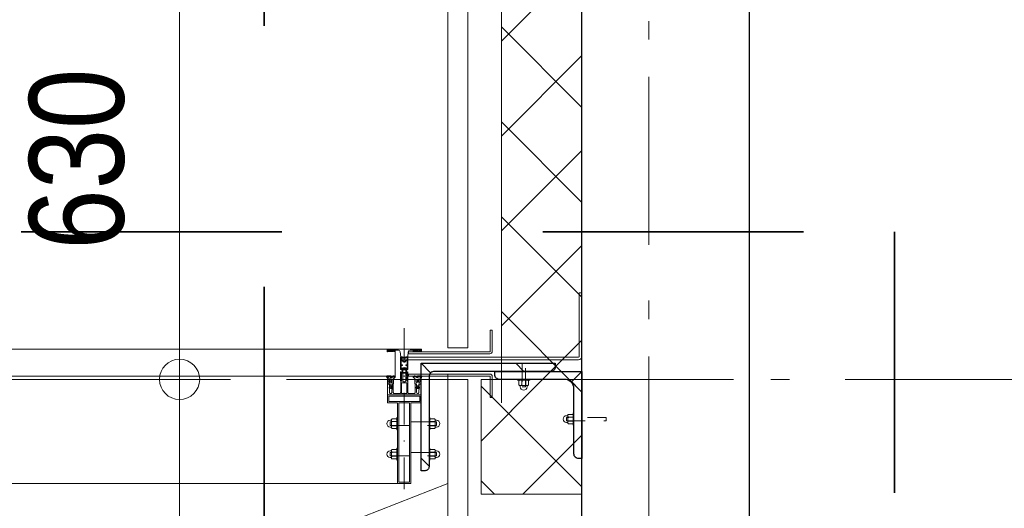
# Model space of a CAD drawing. Header units: millimetres. Extents: x 18442 to 242186, y -49554 to 63508.
# Tile 143 of 175: x 215997 to 217466, y 1810 to 2538. Entities that reach past the tile are written whole.
import ezdxf

# ---------------------------------------------------------------- set-up
doc = ezdxf.new("R2010")
doc.units = ezdxf.units.MM
doc.header["$LTSCALE"] = 400
for name, pattern in [('STYLE_01', [0.416641, 0.208282, -0.208359]), ('STYLE_05', [0.208282, 0.069427, -0.138855]), ('STYLE_06', [1.041641, 0.625, -0.208282, 0.069427, -0.138931]), ('STYLE_15', [0.240945, 0.11811, -0.059055, 0.004724, -0.059055]), ('STYLE_16', [0.177165, 0.11811, -0.059055]), ('STYLE_21', [0.138889, 0.069444, -0.069444]), ('STYLE_22', [1.944444, 0.972222, -0.972222])]:
    doc.linetypes.add(name, pattern=pattern)
for name, color, linetype, lineweight in [('1800_GRID', 9, 'STYLE_01', 9), ('Dimension-Buitengevel', 92, 'Continuous', 25), ('Fragmentaanduiding', 1, 'STYLE_22', 35), ('mat-beton (ihwg)', 5, 'Continuous', 25), ('mat-isolatie', 140, 'Continuous', 15), ('mat-kalkzandsteen', 5, 'Continuous', 25), ('mat-multiplex-hor', 140, 'Continuous', 15), ('mat-staal', 5, 'Continuous', 25), ('None', 7, 'Continuous', 9)]:
    doc.layers.add(name, color=color, linetype=linetype, lineweight=lineweight)
doc.styles.add('Abadi MT Condensed Light', font='txt', dxfattribs={"height": 176.388889})

# ---------------------------------------------------------------- blocks, each defined once
blk = doc.blocks.new('*X756')
at = {"layer": 'None', "lineweight": 5}
for p, q in [((37321.1, 8754), (37441.1, 8874)), ((37321.1, 8612.6), (37441.1, 8732.6)), ((37321.1, 8471.1), (37441.1, 8591.1)), ((37321.1, 8329.7), (37441.1, 8449.7)), ((37335.7, 8202.9), (37441.1, 8308.3)), ((37412.8, 8138.6), (37441.1, 8166.9))]:
    blk.add_line(p, q, dxfattribs=at)
at = {"layer": 'None', "lineweight": 13}
for p, q in [((37321.1, 8775.2), (37441.1, 8655.2)), ((37321.1, 8633.8), (37441.1, 8513.8)), ((37321.1, 8492.4), (37441.1, 8372.4)), ((37321.1, 8351), (37441.1, 8231))]:
    blk.add_line(p, q, dxfattribs=at)
blk = doc.blocks.new('*X1259')
at = {"layer": 'None', "lineweight": 5}
for p, q in [((37290.7, 8157.9), (37382.5, 8249.7)), ((37353, 8078.8), (37441.1, 8166.8))]:
    blk.add_line(p, q, dxfattribs=at)
at = {"layer": 'None', "lineweight": 13}
for p, q in [((37290.7, 8240.1), (37441.1, 8089.7)), ((37422.5, 8249.7), (37441.1, 8231.1)), ((37290.7, 8098.7), (37310.6, 8078.8))]:
    blk.add_line(p, q, dxfattribs=at)
blk = doc.blocks.new('*U1206')
at = {"layer": 'None', "color": 8, "lineweight": 5, "flags": 128}
for points in [[(-5, -154.3), (-5, -154.3, 0.414214), (-5.5, -154.8), (-5.5, -172.5), (-5.5, -172.5, 0.414214), (-5, -173), (-4, -173), (-4, -173, 0.414214), (-3.5, -172.5), (-3.5, -172.5, 0.414214), (-4, -172), (-4.5, -172), (-4.5, -168.8), (-4.5, -168.8, -0.414214), (-4, -168.3), (-2.7, -168.3), (-2.7, -168.3, 0.221695), (-1.9, -167.9), (-0.8, -166.5), (-0.8, -166.5, -0.466308), (0.8, -166.5), (2, -167.9), (2, -167.9, 0.221695), (2.7, -168.3), (4, -168.3), (4, -168.3, -0.414214), (4.5, -168.8), (4.5, -172), (4, -172), (4, -172, 0.414214), (3.5, -172.5), (3.5, -172.5, 0.414214), (4, -173), (5, -173), (5, -173, 0.414214), (5.5, -172.5), (5.5, -154.8), (5.5, -154.8, 0.414214), (5, -154.3), (4.7, -154.3), (4.7, -155), (4.7, -155, -0.414214), (4.4, -155.3), (4.1, -155.3), (4.1, -155.3, -0.414214), (3.3, -154.5), (3.3, -150.6), (3.3, -150.6, -0.414214), (4.1, -149.8), (4.4, -149.8), (4.4, -149.8, -0.414214), (4.7, -150.1), (4.7, -150.8), (5, -150.8), (5, -150.8, 0.414214), (5.5, -150.3), (5.5, -137.6), (5.5, -137.6, 0.351868), (5.3, -137.3), (5.3, -137.3, 0.351868), (4.9, -137.5), (4.1, -139.2), (4.1, -139.2, 0.314902), (4.2, -139.4), (4.5, -139.7), (4.5, -139.7, -0.198912), (4.5, -139.9), (4.5, -140.1), (4.5, -140.1, -0.198912), (4.5, -140.3), (4.2, -140.6), (4.2, -140.6, 0.414214), (4.2, -140.8), (4.5, -141.1), (4.5, -141.1, -0.198912), (4.5, -141.3), (4.5, -141.5), (4.5, -141.5, -0.198912), (4.5, -141.7), (4.2, -142), (4.2, -142, 0.414214), (4.2, -142.2), (4.5, -142.5), (4.5, -142.5, -0.198912), (4.5, -142.7), (4.5, -143.2), (4.5, -143.2, -0.087489), (4.5, -143.3), (4.2, -144.1), (4.2, -148.5), (4.2, -148.5, -0.414214), (3.9, -148.8), (-3.9, -148.8), (-3.9, -148.8, -0.414214), (-4.2, -148.5), (-4.2, -144.1), (-4.5, -143.3), (-4.5, -143.3, -0.087489), (-4.5, -143.2), (-4.5, -142.7), (-4.5, -142.7, -0.198912), (-4.4, -142.5), (-4.1, -142.2), (-4.1, -142.2, 0.414214), (-4.1, -142), (-4.4, -141.7), (-4.4, -141.7, -0.198912), (-4.5, -141.5), (-4.5, -141.3), (-4.5, -141.3, -0.198912), (-4.4, -141.1), (-4.1, -140.8), (-4.1, -140.8, 0.414214), (-4.1, -140.6), (-4.4, -140.3), (-4.4, -140.3, -0.198912), (-4.5, -140.1), (-4.5, -139.9), (-4.5, -139.9, -0.198912), (-4.4, -139.7), (-4.1, -139.4), (-4.1, -139.4, 0.314902), (-4.1, -139.2), (-4.9, -137.5), (-4.9, -137.5, 0.351868), (-5.3, -137.3), (-5.3, -137.3, 0.351868), (-5.5, -137.6), (-5.5, -150.3), (-5.5, -150.3, 0.414214), (-5, -150.8), (-4.7, -150.8), (-4.7, -150.1), (-4.7, -150.1, -0.414214), (-4.4, -149.8), (-4.1, -149.8), (-4.1, -149.8, -0.414214), (-3.3, -150.6), (-3.3, -154.5), (-3.3, -154.5, -0.414214), (-4.1, -155.3), (-4.4, -155.3), (-4.4, -155.3, -0.414214), (-4.7, -155), (-4.7, -154.3)], [(-4.5, -161.7, -0.414214), (-4, -161.2), (-2.7, -161.2), (-2.7, -161.2, 0.414214), (-2.5, -161), (-2.5, -160.4), (-2.5, -160.4, 0.414214), (-2.7, -160.2), (-4, -160.2), (-4, -160.2, -0.414214), (-4.5, -159.7), (-4.5, -156.8), (-4.5, -156.8, -0.414214), (-4, -156.3), (4, -156.3), (4, -156.3, -0.414214), (4.5, -156.8), (4.5, -159.7), (4.5, -159.7, -0.414214), (4, -160.2), (2.7, -160.2), (2.7, -160.2, 0.414214), (2.5, -160.4), (2.5, -161), (2.5, -161, 0.414214), (2.7, -161.2), (4, -161.2), (4, -161.2, -0.414214), (4.5, -161.7), (4.5, -166.8), (4.5, -166.8, -0.414214), (4, -167.3), (3, -167.3), (3, -167.3, -0.221695), (2.6, -167.1), (1.5, -165.9), (1.5, -165.9, 0.466308), (-1.5, -165.9), (-2.6, -167.1), (-2.6, -167.1, -0.221695), (-2.9, -167.3), (-4, -167.3), (-4, -167.3, -0.414214), (-4.5, -166.8), (-4.5, -161.7)], [(-1.8, -149.8, 0.414214), (-2.3, -150.3), (-2.3, -155.1), (-2.3, -155.1, 0.414214), (-2.1, -155.3), (2.1, -155.3), (2.1, -155.3, 0.414214), (2.3, -155.1), (2.3, -150.3), (2.3, -150.3, 0.414214), (1.8, -149.8), (-1.8, -149.8)]]:
    blk.add_lwpolyline(points, format="xyb", close=True, dxfattribs=at)
blk = doc.blocks.new('*U1207')
at = {"layer": 'None', "color": 8, "lineweight": 5, "flags": 128}
for points in [[(-6, -180.7), (-6, -180.7, -0.388879), (-8.7, -183.2), (-8.7, -183.2), (-20.4, -183.2), (-21.6, -183.9), (-22.9, -183.9), (-22.9, -182.7), (-23.8, -182.7), (-23.8, -184.8), (23.8, -184.8), (23.8, -182.7), (22.9, -182.7), (22.9, -183.9), (21.7, -183.9), (20.4, -183.2), (8.7, -183.2), (8.7, -183.2, -0.388879), (6, -180.7), (6, -180.7), (5.3, -173.2), (2.5, -173.2), (2.5, -171.2), (-2.5, -171.2), (-2.5, -173.2), (-5.3, -173.2), (-6, -180.7)], [(-13.5, -182.8), (-13.5, -181.9), (-14.5, -181.1), (-14.5, -181.1, 0.36397), (-14.9, -181.1), (-14.9, -181.1), (-15.4, -181.5), (-15.4, -181.5, -0.36397), (-15.8, -181.5), (-15.8, -181.5), (-16.3, -181.1), (-16.3, -181.1, 0.36397), (-16.7, -181.1), (-16.7, -181.1), (-17.2, -181.5), (-17.2, -181.5, -0.36397), (-17.6, -181.5), (-17.6, -181.5), (-18.1, -181.1), (-18.1, -181.1, 0.36397), (-18.5, -181.1), (-18.5, -181.1), (-19, -181.5), (-19, -181.5, -0.36397), (-19.4, -181.5), (-19.4, -181.5), (-19.9, -181.1), (-19.9, -181.1, 0.36397), (-20.3, -181.1), (-20.3, -181.1), (-20.8, -181.5), (-20.8, -181.5, -0.36397), (-21.2, -181.5), (-21.2, -181.5), (-21.7, -181.1), (-21.7, -181.1, 0.36397), (-22.1, -181.1), (-22.1, -181.1), (-22.4, -181.3), (-23.2, -181.3), (-23.5, -181.1), (-23.5, -181.1, 0.36397), (-23.9, -181.1), (-23.9, -181.1), (-24.2, -181.3), (-24.5, -181.3), (-24.5, -181.3, -0.267949), (-24.8, -181.2), (-24.8, -181.2), (-24.9, -180.9), (-24.9, -180.9, 0.339454), (-25.3, -180.7), (-25.3, -180.7, 0.339454), (-25.5, -181), (-25.5, -181), (-25.5, -184.4), (-25.5, -184.4, 0.414214), (-25.2, -184.7), (-25.2, -184.7), (-24.3, -184.7), (-24.3, -184.7, 0.414214), (-24, -184.4), (-24, -184.4), (-24, -182.7), (-24, -182.7, 0.236068), (-24.1, -182.5), (-24.1, -182.5), (-24.1, -182.5, -0.548276), (-24, -182.2), (-24, -182.2, -0.548276), (-23.8, -182.4), (-23.8, -182.4), (-23.8, -182.4, 0.250388), (-23.6, -182.3), (-23.6, -182.3), (-22.8, -182.3), (-22.8, -182.3, -0.414214), (-22.5, -182.6), (-22.5, -182.6), (-22.5, -183.3), (-22.5, -183.3, 0.414214), (-22.2, -183.6), (-22.2, -183.6), (-22, -183.6), (-22, -183.6, 0.131652), (-21.8, -183.5), (-21.8, -183.5), (-20.5, -182.8), (-13.5, -182.8)], [(13.5, -182.8), (13.5, -181.9), (14.5, -181.1), (14.5, -181.1, -0.36397), (14.9, -181.1), (14.9, -181.1), (15.4, -181.5), (15.4, -181.5, 0.36397), (15.8, -181.5), (15.8, -181.5), (16.3, -181.1), (16.3, -181.1, -0.36397), (16.7, -181.1), (16.7, -181.1), (17.2, -181.5), (17.2, -181.5, 0.36397), (17.6, -181.5), (17.6, -181.5), (18.1, -181.1), (18.1, -181.1, -0.36397), (18.5, -181.1), (18.5, -181.1), (19, -181.5), (19, -181.5, 0.36397), (19.4, -181.5), (19.4, -181.5), (19.9, -181.1), (19.9, -181.1, -0.36397), (20.3, -181.1), (20.3, -181.1), (20.8, -181.5), (20.8, -181.5, 0.36397), (21.2, -181.5), (21.2, -181.5), (21.7, -181.1), (21.7, -181.1, -0.36397), (22.1, -181.1), (22.1, -181.1), (22.4, -181.3), (23.2, -181.3), (23.5, -181.1), (23.5, -181.1, -0.36397), (23.9, -181.1), (23.9, -181.1), (24.2, -181.3), (24.5, -181.3), (24.5, -181.3, 0.267949), (24.8, -181.2), (24.8, -181.2), (25, -180.9), (25, -180.9, -0.339454), (25.3, -180.7), (25.3, -180.7, -0.339454), (25.5, -181), (25.5, -181), (25.5, -184.4), (25.5, -184.4, -0.414214), (25.2, -184.7), (25.2, -184.7), (24.3, -184.7), (24.3, -184.7, -0.414214), (24, -184.4), (24, -184.4), (24, -182.7), (24, -182.7, -0.236068), (24.1, -182.5), (24.1, -182.5), (24.1, -182.5, 0.548276), (24.1, -182.2), (24.1, -182.2, 0.548276), (23.9, -182.4), (23.9, -182.4), (23.9, -182.4, -0.250388), (23.6, -182.3), (23.6, -182.3), (22.8, -182.3), (22.8, -182.3, 0.414214), (22.5, -182.6), (22.5, -182.6), (22.5, -183.3), (22.5, -183.3, -0.414214), (22.2, -183.6), (22.2, -183.6), (22, -183.6), (22, -183.6, -0.131652), (21.8, -183.5), (21.8, -183.5), (20.5, -182.8), (13.5, -182.8)]]:
    blk.add_lwpolyline(points, format="xyb", close=True, dxfattribs=at)
blk = doc.blocks.new('verticale stijl 150x50 UV')
at = {"layer": 'None', "color": 8, "linetype": 'STYLE_15', "lineweight": 5}
blk.add_line((0, -216), (0, 35), dxfattribs=at)
at = {"layer": 'None', "color": 8, "lineweight": 5}
for p, q in [((-21.6, -126.9), (-21.6, -126.9)), ((-21.6, -127.7), (-21.6, -127.7)), ((-21.6, -128.5), (-21.6, -128.5)), ((-21.6, -129.3), (-21.6, -129.3)), ((-21.6, -130.1), (-21.6, -130.1)), ((-21.6, -130.9), (-21.6, -130.9)), ((-21.6, -131.8), (-21.6, -131.8)), ((-20.7, -126.5), (-20.7, -126.5)), ((-20.7, -128.9), (-20.7, -128.9)), ((-20.7, -129.7), (-20.7, -129.7)), ((-20.7, -130.5), (-20.7, -130.5)), ((-20.7, -131.4), (-20.7, -131.4)), ((-19.9, -126.1), (-19.9, -126.1)), ((-19.9, -130.1), (-19.9, -130.1)), ((-19.9, -130.9), (-19.9, -130.9)), ((-19.9, -131.8), (-19.9, -131.8)), ((-19.1, -126.5), (-19.1, -126.5)), ((-19.1, -127.3), (-19.1, -127.3)), ((-19.1, -128.9), (-19.1, -128.9)), ((-19.1, -129.7), (-19.1, -129.7)), ((-19.1, -130.5), (-19.1, -130.5)), ((-19.1, -131.4), (-19.1, -131.4)), ((-18.3, -127.7), (-18.3, -127.7)), ((-18.3, -128.5), (-18.3, -128.5)), ((-18.3, -129.3), (-18.3, -129.3)), ((-25.6, -142.7), (-25.6, -142.7)), ((-25.6, -144.4), (-25.6, -144.4)), ((-24.8, -133.4), (-24.8, -133.4)), ((-24.8, -134.2), (-24.8, -134.2)), ((-24.8, -135), (-24.8, -135)), ((-24.8, -135.8), (-24.8, -135.8)), ((-24.8, -136.6), (-24.8, -136.6)), ((-24.8, -137.4), (-24.8, -137.4)), ((-24.8, -138.3), (-24.8, -138.3)), ((-24.8, -139.1), (-24.8, -139.1)), ((-24.8, -139.9), (-24.8, -139.9)), ((-24.8, -140.7), (-24.8, -140.7)), ((-24.8, -141.5), (-24.8, -141.5)), ((-24.8, -142.3), (-24.8, -142.3)), ((-24.8, -143.1), (-24.8, -143.1)), ((-24.8, -144.8), (-24.8, -144.8)), ((-24, -133), (-24, -133)), ((-24, -133.8), (-24, -133.8)), ((-24, -134.6), (-24, -134.6)), ((-24, -135.4), (-24, -135.4)), ((-24, -136.2), (-24, -136.2)), ((-24, -137), (-24, -137)), ((-24, -137.9), (-24, -137.9)), ((-24, -138.7), (-24, -138.7)), ((-24, -139.5), (-24, -139.5)), ((-24, -140.3), (-24, -140.3)), ((-24, -141.1), (-24, -141.1)), ((-24, -141.9), (-24, -141.9)), ((-24, -142.7), (-24, -142.7)), ((-24, -144.4), (-24, -144.4)), ((-23.2, -133.4), (-23.2, -133.4)), ((-23.2, -134.2), (-23.2, -134.2)), ((-23.2, -135), (-23.2, -135)), ((-23.2, -135.8), (-23.2, -135.8)), ((-23.2, -136.6), (-23.2, -136.6)), ((-23.2, -137.4), (-23.2, -137.4)), ((-23.2, -138.3), (-23.2, -138.3)), ((-23.2, -139.1), (-23.2, -139.1)), ((-23.2, -139.9), (-23.2, -139.9)), ((-23.2, -140.7), (-23.2, -140.7)), ((-23.2, -141.5), (-23.2, -141.5)), ((-23.2, -144.8), (-23.2, -144.8)), ((-22.4, -133), (-22.4, -133)), ((-22.4, -133.8), (-22.4, -133.8)), ((-22.4, -134.6), (-22.4, -134.6)), ((-22.4, -140.3), (-22.4, -140.3)), ((-22.4, -141.1), (-22.4, -141.1)), ((-22.4, -144.4), (-22.4, -144.4)), ((-21.6, -132.6), (-21.6, -132.6)), ((-21.6, -133.4), (-21.6, -133.4)), ((-21.6, -134.2), (-21.6, -134.2)), ((-21.6, -135), (-21.6, -135)), ((-21.6, -139.9), (-21.6, -139.9)), ((-21.6, -140.7), (-21.6, -140.7)), ((-21.6, -141.5), (-21.6, -141.5)), ((-21.6, -144.8), (-21.6, -144.8)), ((-20.7, -132.2), (-20.7, -132.2)), ((-20.7, -133), (-20.7, -133)), ((-20.7, -133.8), (-20.7, -133.8)), ((-20.7, -134.6), (-20.7, -134.6)), ((-20.7, -135.4), (-20.7, -135.4)), ((-20.7, -136.2), (-20.7, -136.2)), ((-20.7, -137), (-20.7, -137)), ((-20.7, -137.9), (-20.7, -137.9)), ((-20.7, -138.7), (-20.7, -138.7)), ((-20.7, -139.5), (-20.7, -139.5)), ((-20.7, -140.3), (-20.7, -140.3)), ((-20.7, -141.1), (-20.7, -141.1)), ((-20.7, -144.4), (-20.7, -144.4)), ((-19.9, -132.6), (-19.9, -132.6)), ((-19.9, -133.4), (-19.9, -133.4)), ((-19.9, -134.2), (-19.9, -134.2)), ((-19.9, -135), (-19.9, -135)), ((-19.9, -135.8), (-19.9, -135.8)), ((-19.9, -136.6), (-19.9, -136.6)), ((-19.9, -137.4), (-19.9, -137.4)), ((-19.9, -138.3), (-19.9, -138.3)), ((-19.9, -139.1), (-19.9, -139.1)), ((-19.9, -139.9), (-19.9, -139.9)), ((-19.9, -140.7), (-19.9, -140.7)), ((-19.9, -141.5), (-19.9, -141.5)), ((-19.9, -142.3), (-19.9, -142.3)), ((-19.9, -143.1), (-19.9, -143.1)), ((-19.9, -143.9), (-19.9, -143.9)), ((-19.1, -132.2), (-19.1, -132.2)), ((-19.1, -133), (-19.1, -133)), ((-19.1, -133.8), (-19.1, -133.8)), ((-19.1, -134.6), (-19.1, -134.6)), ((-19.1, -140.3), (-19.1, -140.3)), ((-19.1, -141.1), (-19.1, -141.1)), ((-19.1, -141.9), (-19.1, -141.9)), ((-18.3, -133.4), (-18.3, -133.4)), ((-18.3, -134.2), (-18.3, -134.2)), ((-18.3, -135), (-18.3, -135)), ((-18.3, -139.9), (-18.3, -139.9)), ((-18.3, -140.7), (-18.3, -140.7)), ((-18.3, -141.5), (-18.3, -141.5)), ((-18.3, -142.3), (-18.3, -142.3)), ((-17.5, -133), (-17.5, -133)), ((-17.5, -133.8), (-17.5, -133.8)), ((-17.5, -134.6), (-17.5, -134.6)), ((-17.5, -135.4), (-17.5, -135.4)), ((-17.5, -136.2), (-17.5, -136.2)), ((-17.5, -137), (-17.5, -137)), ((-17.5, -137.9), (-17.5, -137.9)), ((-17.5, -138.7), (-17.5, -138.7)), ((-17.5, -139.5), (-17.5, -139.5)), ((-17.5, -140.3), (-17.5, -140.3)), ((-17.5, -141.1), (-17.5, -141.1)), ((-17.5, -141.9), (-17.5, -141.9)), ((-17.5, -142.7), (-17.5, -142.7)), ((-16.7, -133.4), (-16.7, -133.4)), ((-16.7, -134.2), (-16.7, -134.2)), ((-16.7, -135), (-16.7, -135)), ((-16.7, -135.8), (-16.7, -135.8)), ((-16.7, -136.6), (-16.7, -136.6)), ((-16.7, -137.4), (-16.7, -137.4)), ((-16.7, -138.3), (-16.7, -138.3)), ((-16.7, -139.1), (-16.7, -139.1)), ((-16.7, -139.9), (-16.7, -139.9)), ((-16.7, -140.7), (-16.7, -140.7)), ((-16.7, -141.5), (-16.7, -141.5)), ((-16.7, -142.3), (-16.7, -142.3)), ((-16.7, -143.1), (-16.7, -143.1)), ((-15.9, -141.1), (-15.9, -141.1)), ((-15.9, -141.9), (-15.9, -141.9)), ((-15.9, -142.7), (-15.9, -142.7)), ((-15.9, -144.4), (-15.9, -144.4)), ((-15.1, -142.3), (-15.1, -142.3)), ((-15.1, -143.1), (-15.1, -143.1)), ((-15.1, -143.9), (-15.1, -143.9)), ((-15.1, -144.8), (-15.1, -144.8)), ((-14.2, -141.9), (-14.2, -141.9)), ((-14.2, -142.7), (-14.2, -142.7)), ((-14.2, -143.5), (-14.2, -143.5)), ((-14.2, -144.4), (-14.2, -144.4)), ((-13.4, -143.1), (-13.4, -143.1)), ((-13.4, -143.9), (-13.4, -143.9))]:
    blk.add_line(p, q, dxfattribs=at)
at = {"layer": 'None', "color": 8, "linetype": 'STYLE_16', "lineweight": 5}
for p, q in [((-2.2, -155.1), (0, -154.5)), ((-2.2, -156.7), (-2.2, -155.1)), ((-1.5, -156.9), (-1.5, -155)), ((-1, -157), (-1, -155.1)), ((2.3, -155.1), (0, -154.5)), ((1, -157), (1, -155.1)), ((1.5, -156.9), (1.5, -155)), ((2.3, -156.7), (2.3, -155.1))]:
    blk.add_line(p, q, dxfattribs=at)
at = {"layer": 'None', "color": 8, "linetype": 'Continuous', "lineweight": 5, "flags": 128}
for points in [[(-10, 15.4), (10, 15.4), (10, -104.8), (25, -104.8), (25, -116.8), (-25, -116.8), (-25, -104.8), (-10, -104.8)], [(-8, 13.4), (-8, -104.8), (8, -104.8), (8, 13.4)], [(8, -106.8), (-8, -106.8), (-23, -106.8), (-23, -114.8), (23, -114.8), (23, -106.8)]]:
    blk.add_lwpolyline(points, close=True, dxfattribs=at)
at = {"layer": 'None', "color": 8, "lineweight": 5, "flags": 128}
for points in [[(25, -132.6), (25, -116.8), (23.1, -116.8), (-23.1, -116.8), (-25, -116.8), (-25, -132.6), (-22.1, -132.6), (-22.1, -128), (-22.6, -128), (-22.6, -126.6), (-22.1, -126.6), (-22.1, -124.7), (-21.9, -124.5), (-21.9, -120.3), (-21.9, -120.3, -0.414214), (-20.2, -118.6), (-20.1, -118.6), (-20.1, -118.6, -0.414214), (-18.4, -120.3), (-18.4, -124.5), (-18.2, -124.7), (-18.2, -126.6), (-17.7, -126.6), (-17.7, -128), (-18.2, -128), (-18.2, -132.6), (-16.3, -132.6), (-16.3, -119.8), (-16.3, -119.8, -0.414214), (-15.1, -118.6), (-15.1, -118.6), (-6.5, -118.6), (-6.5, -118.6, -0.414214), (-5.3, -119.8), (-5.3, -136.8), (-3.9, -136.8), (-3.9, -139.6), (-4.3, -140), (-3.9, -140.4), (-3.9, -141), (-4.3, -141.4), (-3.9, -141.8), (-3.9, -142.4), (-4.3, -142.8), (-3.9, -143.8), (-3.9, -148.6), (-2.2, -148.6), (-2.2, -137.8), (-2.2, -137.8, -0.414214), (0, -135.6), (0, -135.6), (0, -135.6, -0.414214), (2.2, -137.8), (2.2, -148.6), (3.9, -148.6), (3.9, -143.8), (4.3, -142.8), (3.9, -142.4), (3.9, -141.8), (4.3, -141.4), (3.9, -141), (3.9, -140.4), (4.3, -140), (3.9, -139.6), (3.9, -136.8), (5.4, -136.8), (5.4, -119.8), (5.4, -119.8, -0.414214), (6.6, -118.6), (6.6, -118.6), (15.1, -118.6), (15.1, -118.6, -0.414214), (16.3, -119.8), (16.3, -132.6), (18.2, -132.6), (18.2, -128), (17.7, -128), (17.7, -126.6), (18.2, -126.6), (18.2, -124.7), (18.5, -124.5), (18.5, -120.3), (18.5, -120.3, -0.414214), (20.2, -118.6), (20.2, -118.6), (20.2, -118.6, -0.414214), (21.9, -120.3), (21.9, -124.5), (22.1, -124.7), (22.1, -126.6), (22.6, -126.6), (22.6, -128), (22.1, -128), (22.1, -132.6)], [(-14.8, -144.8), (-14.8, -144.8, 0.390793), (-13.2, -143.5), (-13.2, -143.5, 0.390793), (-14.4, -141.8), (-14.4, -141.8, -0.352623), (-16, -139.9), (-16, -133.1), (-16, -133.1, 0.414214), (-16.3, -132.8), (-17.6, -132.8), (-18.1, -133), (-18.1, -133, -0.520293), (-18.3, -132.8), (-18.3, -130.1), (-18.2, -130), (-18.2, -128), (-18.2, -128, -0.577863), (-18.1, -127.7), (-18, -127.7), (-18, -127.7, 0.366605), (-17.7, -127.5), (-17.7, -127.5, 0.366605), (-17.9, -127.1), (-17.9, -127.1, -0.130834), (-19.2, -126.1), (-19.2, -126.1, 0.439074), (-20.7, -126.1), (-20.7, -126.1, -0.133252), (-22, -127.1), (-22, -127.1, 0.366605), (-22.2, -127.5), (-22.2, -127.5, 0.366605), (-21.9, -127.7), (-21.8, -127.7), (-21.8, -127.7, -0.577455), (-21.8, -128), (-21.8, -130), (-21.6, -130.1), (-21.6, -132.8), (-21.6, -132.8, -0.52048), (-21.9, -133), (-22.4, -132.8), (-24.7, -132.8), (-24.7, -132.8, 0.414214), (-25, -133.1), (-25, -140.9), (-25, -140.9, -0.255976), (-25.9, -142.6), (-25.9, -142.6, 0.749676), (-25.3, -144.8), (-21.2, -144.8), (-21.2, -144.8, 0.414214), (-19.2, -142.8), (-19.2, -142.8, -0.402808), (-18.7, -142.3), (-18.7, -142.3, -0.402808), (-18.2, -142.8), (-18.2, -142.8, 0.233259), (-18, -143.1), (-14.6, -143.6), (-14.6, -143.6, -0.419014), (-14.5, -143.7), (-14.5, -143.7, -0.419014), (-14.6, -143.8), (-16, -143.8), (-16, -143.8, 0.414214), (-16.5, -144.3), (-16.5, -144.3, 0.414214), (-16, -144.8)], [(-21, -127.8, -0.29188), (-20.8, -127.3), (-20.3, -126.9), (-20.3, -126.9, -0.344328), (-19.7, -126.9), (-19.2, -127.3), (-19.2, -127.3, -0.29188), (-19, -127.8), (-19.4, -129.5), (-19.4, -129.5, -0.348796), (-20, -130), (-20, -130, -0.348796), (-20.6, -129.5), (-21, -127.8)], [(14.8, -144.8), (14.8, -144.8, -0.390793), (13.3, -143.5), (13.3, -143.5, -0.390793), (14.4, -141.8), (14.4, -141.8, 0.352623), (16, -139.9), (16, -133.1), (16, -133.1, -0.414214), (16.3, -132.8), (17.6, -132.8), (18.1, -133), (18.1, -133, 0.520293), (18.4, -132.8), (18.4, -130.1), (18.2, -130), (18.2, -128), (18.2, -128, 0.577863), (18.2, -127.7), (18.1, -127.7), (18.1, -127.7, -0.366605), (17.8, -127.5), (17.8, -127.5, -0.366605), (18, -127.1), (18, -127.1, 0.130834), (19.3, -126.1), (19.3, -126.1, -0.439074), (20.7, -126.1), (20.7, -126.1, 0.133252), (22.1, -127.1), (22.1, -127.1, -0.366605), (22.3, -127.5), (22.3, -127.5, -0.366605), (22, -127.7), (21.9, -127.7), (21.9, -127.7, 0.577455), (21.8, -128), (21.8, -130), (21.7, -130.1), (21.7, -132.8), (21.7, -132.8, 0.52048), (21.9, -133), (22.4, -132.8), (24.7, -132.8), (24.7, -132.8, -0.414214), (25, -133.1), (25, -140.9), (25, -140.9, 0.255976), (25.9, -142.6), (25.9, -142.6, -0.749676), (25.3, -144.8), (21.2, -144.8), (21.2, -144.8, -0.414214), (19.2, -142.8), (19.2, -142.8, 0.402808), (18.7, -142.3), (18.7, -142.3, 0.402808), (18.2, -142.8), (18.2, -142.8, -0.233259), (18, -143.1), (14.6, -143.6), (14.6, -143.6, 0.419014), (14.5, -143.7), (14.5, -143.7, 0.419014), (14.6, -143.8), (16, -143.8), (16, -143.8, -0.414214), (16.5, -144.3), (16.5, -144.3, -0.414214), (16, -144.8)], [(21, -127.8, 0.29188), (20.8, -127.3), (20.3, -126.9), (20.3, -126.9, 0.344328), (19.7, -126.9), (19.2, -127.3), (19.2, -127.3, 0.29188), (19, -127.8), (19.4, -129.5), (19.4, -129.5, 0.348796), (20, -130), (20, -130, 0.348796), (20.6, -129.5), (21, -127.8)], [(-23.2, -141.6), (-23.2, -141.6, 0.418874), (-23.7, -142.1), (-23.7, -142.1, -0.396568), (-25.3, -143.4), (-25.3, -143.4, 0.437017), (-25.7, -143.7), (-25.7, -143.7, 0.437017), (-25.4, -144), (-21.9, -144), (-21.9, -144, 0.263556), (-20.2, -143), (-20.2, -143, 0.552342), (-20.8, -141.8)], [(-23, -135.9), (-23, -135.9, -0.414214), (-22.1, -135), (-22.1, -135, -0.414214), (-21.3, -135.9), (-21.3, -138.8), (-21.3, -138.8, -0.414214), (-22.1, -139.6), (-22.1, -139.6, -0.414214), (-23, -138.8)], [(-18.8, -139.6, -0.414214), (-19.7, -138.8), (-19.7, -135.9), (-19.7, -135.9, -0.414214), (-18.8, -135), (-18.8, -135, -0.414214), (-18, -135.9), (-18, -138.8), (-18, -138.8, -0.414214), (-18.8, -139.6)], [(18.9, -139.6, 0.414214), (19.7, -138.8), (19.7, -135.9), (19.7, -135.9, 0.414214), (18.9, -135), (18.9, -135, 0.414214), (18, -135.9), (18, -138.8), (18, -138.8, 0.414214), (18.9, -139.6)], [(23.2, -141.6), (23.2, -141.6, -0.418874), (23.7, -142.1), (23.7, -142.1, 0.396568), (25.3, -143.4), (25.3, -143.4, -0.437017), (25.7, -143.7), (25.7, -143.7, -0.437017), (25.4, -144), (21.9, -144), (21.9, -144, -0.263556), (20.2, -143), (20.2, -143, -0.552342), (20.8, -141.8)], [(23, -135.9), (23, -135.9, 0.414214), (22.2, -135), (22.2, -135, 0.414214), (21.3, -135.9), (21.3, -138.8), (21.3, -138.8, 0.414214), (22.2, -139.6), (22.2, -139.6, 0.414214), (23, -138.8)], [(0, -157.1), (0, -157.1, -0.163834), (-4.3, -155.6), (-4.3, -155.6), (-4.3, -155.6, -0.234469), (-4.7, -154.8), (-4.7, -154.8), (-4.7, -153.6), (4.8, -153.6), (4.8, -154.8), (4.8, -154.8, -0.234469), (4.4, -155.6), (4.4, -155.6), (4.4, -155.6, -0.163834), (0, -157.1), (0, -157.1)]]:
    blk.add_lwpolyline(points, format="xyb", close=True, dxfattribs=at)
blk.add_lwpolyline([(4, -118.6), (4, -134.3), (-4, -134.3), (-4, -118.6)], close=True, dxfattribs=at)
at = {"layer": 'None', "color": 8, "linetype": 'STYLE_16', "lineweight": 5}
for centre, radius, start, end in [((-1.6, -158.4), 3.38, 79.3357, 100.6643), ((0, -163.2), 8.16, 82.9585, 97.0415), ((0, -160.4), 3.5, 73.4149, 106.5851), ((1.6, -158.4), 3.38, 79.3357, 100.6643)]:
    blk.add_arc(centre, radius, start, end, dxfattribs=at)
at = {"layer": 'None', "color": 7}
for name in ['*U1206', '*U1207']:
    blk.add_blockref(name, (0, 0), dxfattribs=at)
blk = doc.blocks.new('*X1845')
at = {"layer": 'None', "lineweight": 9}
blk.add_line((-36.4, -36.4), (-20.3, -20.3), dxfattribs=at)
blk = doc.blocks.new('*U1846')
at = {"layer": 'None', "color": 92, "linetype": 'Continuous', "lineweight": 25, "flags": 128}
blk.add_lwpolyline([(-36.4, -36.4), (-36.4, 93.6), (-31.4, 93.6, -0.414214), (-24.4, 86.6), (-24.4, -10.4, 0.414214), (-10.4, -24.4), (86.6, -24.4, -0.414214), (93.6, -31.4), (93.6, -36.4)], format="xyb", close=True, dxfattribs=at)
at = {"layer": 'None', "color": 92}
blk.add_blockref('*X1845', (0, 0), dxfattribs=at)
blk = doc.blocks.new('*X1847')
at = {"layer": 'None', "lineweight": 25}
for p, q in [((0, 141.4), (12, 153.4)), ((141.4, 0), (153.4, 12))]:
    blk.add_line(p, q, dxfattribs=at)
at = {"layer": 'None', "lineweight": 9}
blk.add_line((0, 0), (14.3, 14.3), dxfattribs=at)
blk = doc.blocks.new('*U1848')
at = {"layer": 'mat-staal', "lineweight": 25, "flags": 128}
blk.add_lwpolyline([(0, 0), (0, 200), (6, 200, -0.414214), (12, 194), (12, 20, 0.414214), (20, 12), (154, 12, -0.414214), (160, 6), (160, 0)], format="xyb", close=True, dxfattribs=at)
at = {"layer": 'mat-staal'}
blk.add_blockref('*X1847', (0, 0), dxfattribs=at)
blk = doc.blocks.new('*U1849')
at = {"layer": 'None', "color": 140, "linetype": 'Continuous', "lineweight": 15}
for p, q in [((37304.4, 8323.2), (37304.4, 8291.7)), ((37304.4, 8323.2), (37307.4, 8323.2)), ((37307.4, 8323.2), (37307.4, 8291.7)), ((37182.4, 8291.2), (37303.9, 8291.2)), ((37182.4, 8288.2), (37182.4, 8291.2)), ((37182.4, 8288.2), (37303.9, 8288.2))]:
    blk.add_line(p, q, dxfattribs=at)
for radius in [0.5, 3.5]:
    blk.add_arc((37303.9, 8291.7), radius, 270, 360, dxfattribs=at)
blk = doc.blocks.new('*U1850')
at = {"layer": 'None', "color": 140, "linetype": 'Continuous', "lineweight": 15}
for p, q in [((37437.1, 8379.2), (37437.1, 8284.2)), ((37437.1, 8379.2), (37441.1, 8379.2)), ((37441.1, 8379.2), (37441.1, 8284.2)), ((37172.4, 8283.2), (37436.1, 8283.2)), ((37172.4, 8279.2), (37172.4, 8283.2)), ((37172.4, 8279.2), (37436.1, 8279.2))]:
    blk.add_line(p, q, dxfattribs=at)
for radius in [1, 5]:
    blk.add_arc((37436.1, 8284.2), radius, 270, 360, dxfattribs=at)
blk = doc.blocks.new('*U1851')
at = {"layer": 'None', "color": 140, "linetype": 'Continuous', "lineweight": 15}
for p, q in [((37182.4, 8258), (37182.4, 8255)), ((37303.9, 8258), (37182.4, 8258)), ((37303.9, 8255), (37182.4, 8255)), ((37304.4, 8254.5), (37304.4, 8223)), ((37307.4, 8254.5), (37307.4, 8223)), ((37304.4, 8223), (37307.4, 8223))]:
    blk.add_line(p, q, dxfattribs=at)
for radius in [3.5, 0.5]:
    blk.add_arc((37303.9, 8254.5), radius, 0, 90, dxfattribs=at)
blk = doc.blocks.new('*U1852')
at = {"layer": 'None', "color": 8, "linetype": 'Continuous', "lineweight": 5}
for p, q in [((37215.1, 8187), (37221.1, 8187)), ((37215.1, 8181), (37221.1, 8181))]:
    blk.add_line(p, q, dxfattribs=at)
at = {"layer": 'None', "color": 8, "lineweight": 5}
for p, q in [((37224.1, 8189), (37222.1, 8189)), ((37224.1, 8179), (37222.1, 8179))]:
    blk.add_line(p, q, dxfattribs=at)
at = {"layer": 'None', "color": 8, "linetype": 'Continuous', "lineweight": 5}
blk.add_lwpolyline([(37213.1, 8193), (37214.1, 8193), (37214.1, 8175), (37213.1, 8175)], close=True, dxfattribs=at)
at = {"layer": 'None', "color": 8, "linetype": 'STYLE_21', "lineweight": 5}
blk.add_lwpolyline([(37224.1, 8186.5), (37213.1, 8186.5), (37213.1, 8181.5), (37224.1, 8181.5)], close=True, dxfattribs=at)
at = {"layer": 'None', "color": 8, "linetype": 'Continuous', "lineweight": 5, "flags": 128}
blk.add_lwpolyline([(37214.1, 8190, -0.414214), (37215.1, 8191), (37221.1, 8191, -0.414214), (37222.1, 8190), (37222.1, 8178, -0.414214), (37221.1, 8177), (37215.1, 8177, -0.414214), (37214.1, 8178)], format="xyb", close=True, dxfattribs=at)
at = {"layer": 'None', "color": 8, "linetype": 'Continuous', "lineweight": 5}
for centre, start, end in [((37215.1, 8188), 180, 270), ((37215.1, 8186), 90, 180), ((37215.1, 8180), 90, 180), ((37221.1, 8188), 270, 0), ((37221.1, 8186), 0, 90), ((37221.1, 8182), 270, 0), ((37221.1, 8180), 0, 90)]:
    blk.add_arc(centre, 1, start, end, dxfattribs=at)
at = {"layer": 'None', "color": 8, "lineweight": 5}
blk.add_arc((37224.1, 8184), 5, 270, 90, dxfattribs=at)
blk = doc.blocks.new('*U1853')
at = {"layer": 'None', "color": 8, "lineweight": 5}
for p, q in [((37155.1, 8189), (37157.1, 8189)), ((37155.1, 8179), (37157.1, 8179))]:
    blk.add_line(p, q, dxfattribs=at)
at = {"layer": 'None', "color": 8, "linetype": 'Continuous', "lineweight": 5}
for p, q in [((37164.1, 8187), (37158.1, 8187)), ((37164.1, 8181), (37158.1, 8181))]:
    blk.add_line(p, q, dxfattribs=at)
blk.add_lwpolyline([(37165.1, 8193), (37166.1, 8193), (37166.1, 8175), (37165.1, 8175)], close=True, dxfattribs=at)
at = {"layer": 'None', "color": 8, "linetype": 'STYLE_21', "lineweight": 5}
blk.add_lwpolyline([(37155.1, 8181.5), (37213.1, 8181.5), (37213.1, 8186.5), (37155.1, 8186.5)], close=True, dxfattribs=at)
at = {"layer": 'None', "color": 8, "linetype": 'Continuous', "lineweight": 5, "flags": 128}
blk.add_lwpolyline([(37165.1, 8178, -0.414214), (37164.1, 8177), (37158.1, 8177, -0.414214), (37157.1, 8178), (37157.1, 8190, -0.414214), (37158.1, 8191), (37164.1, 8191, -0.414214), (37165.1, 8190)], format="xyb", close=True, dxfattribs=at)
at = {"layer": 'None', "color": 8, "lineweight": 5}
blk.add_arc((37155.1, 8184), 5, 90, 270, dxfattribs=at)
at = {"layer": 'None', "color": 8, "linetype": 'Continuous', "lineweight": 5}
for centre, start, end in [((37158.1, 8188), 180, 270), ((37158.1, 8186), 90, 180), ((37158.1, 8182), 180, 270), ((37158.1, 8180), 90, 180), ((37164.1, 8188), 270, 0), ((37164.1, 8182), 270, 0), ((37164.1, 8180), 0, 90)]:
    blk.add_arc(centre, 1, start, end, dxfattribs=at)
blk = doc.blocks.new('*U1854')
at = {"layer": 'None', "color": 8, "lineweight": 5}
for p, q in [((37418.1, 8195.9), (37420.1, 8195.9)), ((37418.1, 8185.9), (37420.1, 8185.9))]:
    blk.add_line(p, q, dxfattribs=at)
at = {"layer": 'None', "color": 8, "linetype": 'Continuous', "lineweight": 5}
for p, q in [((37427.1, 8193.9), (37421.1, 8193.9)), ((37427.1, 8187.9), (37421.1, 8187.9))]:
    blk.add_line(p, q, dxfattribs=at)
at = {"layer": 'None', "color": 8, "linetype": 'STYLE_21', "lineweight": 5}
blk.add_lwpolyline([(37418.1, 8188.4), (37477.1, 8188.4), (37477.1, 8193.4), (37418.1, 8193.4)], close=True, dxfattribs=at)
at = {"layer": 'None', "color": 8, "linetype": 'Continuous', "lineweight": 5, "flags": 128}
blk.add_lwpolyline([(37428.1, 8184.9, -0.414214), (37427.1, 8183.9), (37421.1, 8183.9, -0.414214), (37420.1, 8184.9), (37420.1, 8196.9, -0.414214), (37421.1, 8197.9), (37427.1, 8197.9, -0.414214), (37428.1, 8196.9)], format="xyb", close=True, dxfattribs=at)
at = {"layer": 'None', "color": 8, "linetype": 'Continuous', "lineweight": 5}
blk.add_lwpolyline([(37428.1, 8199.9), (37429.1, 8199.9), (37429.1, 8181.9), (37428.1, 8181.9)], close=True, dxfattribs=at)
at = {"layer": 'None', "color": 8, "lineweight": 5}
blk.add_arc((37418.1, 8190.9), 5, 90, 270, dxfattribs=at)
at = {"layer": 'None', "color": 8, "linetype": 'Continuous', "lineweight": 5}
for centre, start, end in [((37421.1, 8194.9), 180, 270), ((37421.1, 8192.9), 90, 180), ((37427.1, 8194.9), 270, 0), ((37421.1, 8188.9), 180, 270), ((37421.1, 8186.9), 90, 180), ((37427.1, 8188.9), 270, 0), ((37427.1, 8186.9), 0, 90)]:
    blk.add_arc(centre, 1, start, end, dxfattribs=at)
blk = doc.blocks.new('*U1855')
at = {"layer": 'None', "color": 8, "lineweight": 5}
for p, q in [((37349.2, 8238.9), (37349.2, 8240.9)), ((37359.2, 8238.9), (37359.2, 8240.9))]:
    blk.add_line(p, q, dxfattribs=at)
at = {"layer": 'None', "color": 8, "linetype": 'Continuous', "lineweight": 5}
for p, q in [((37351.2, 8247.9), (37351.2, 8241.9)), ((37357.2, 8247.9), (37357.2, 8241.9))]:
    blk.add_line(p, q, dxfattribs=at)
at = {"layer": 'None', "color": 8, "linetype": 'STYLE_21', "lineweight": 5}
blk.add_lwpolyline([(37356.7, 8238.9), (37356.7, 8273.9), (37351.7, 8273.9), (37351.7, 8238.9)], close=True, dxfattribs=at)
at = {"layer": 'None', "color": 8, "linetype": 'Continuous', "lineweight": 5}
blk.add_lwpolyline([(37345.2, 8249.9), (37363.2, 8249.9), (37363.2, 8248.9), (37345.2, 8248.9)], close=True, dxfattribs=at)
at = {"layer": 'None', "color": 8, "linetype": 'Continuous', "lineweight": 5, "flags": 128}
blk.add_lwpolyline([(37360.2, 8248.9, -0.414214), (37361.2, 8247.9), (37361.2, 8241.9, -0.414214), (37360.2, 8240.9), (37348.2, 8240.9, -0.414214), (37347.2, 8241.9), (37347.2, 8247.9, -0.414214), (37348.2, 8248.9)], format="xyb", close=True, dxfattribs=at)
at = {"layer": 'None', "color": 8, "lineweight": 5}
blk.add_arc((37354.2, 8238.9), 5, 180, 0, dxfattribs=at)
at = {"layer": 'None', "color": 8, "linetype": 'Continuous', "lineweight": 5}
for centre, start, end in [((37350.2, 8247.9), 0, 90), ((37350.2, 8241.9), 270, 0), ((37352.2, 8241.9), 180, 270), ((37356.2, 8247.9), 0, 90), ((37356.2, 8241.9), 270, 0), ((37358.2, 8247.9), 90, 180), ((37358.2, 8241.9), 180, 270)]:
    blk.add_arc(centre, 1, start, end, dxfattribs=at)
blk = doc.blocks.new('*U1856')
at = {"layer": 'None', "color": 8, "linetype": 'Continuous', "lineweight": 5}
for p, q in [((37215.1, 8141.5), (37221.1, 8141.5)), ((37215.1, 8135.5), (37221.1, 8135.5))]:
    blk.add_line(p, q, dxfattribs=at)
at = {"layer": 'None', "color": 8, "lineweight": 5}
for p, q in [((37224.1, 8143.5), (37222.1, 8143.5)), ((37224.1, 8133.5), (37222.1, 8133.5))]:
    blk.add_line(p, q, dxfattribs=at)
at = {"layer": 'None', "color": 8, "linetype": 'Continuous', "lineweight": 5}
blk.add_lwpolyline([(37213.1, 8147.5), (37214.1, 8147.5), (37214.1, 8129.5), (37213.1, 8129.5)], close=True, dxfattribs=at)
at = {"layer": 'None', "color": 8, "linetype": 'STYLE_21', "lineweight": 5}
blk.add_lwpolyline([(37224.1, 8141), (37213.1, 8141), (37213.1, 8136), (37224.1, 8136)], close=True, dxfattribs=at)
at = {"layer": 'None', "color": 8, "linetype": 'Continuous', "lineweight": 5, "flags": 128}
blk.add_lwpolyline([(37214.1, 8144.5, -0.414214), (37215.1, 8145.5), (37221.1, 8145.5, -0.414214), (37222.1, 8144.5), (37222.1, 8132.5, -0.414214), (37221.1, 8131.5), (37215.1, 8131.5, -0.414214), (37214.1, 8132.5)], format="xyb", close=True, dxfattribs=at)
at = {"layer": 'None', "color": 8, "linetype": 'Continuous', "lineweight": 5}
for centre, start, end in [((37215.1, 8142.5), 180, 270), ((37215.1, 8140.5), 90, 180), ((37215.1, 8134.5), 90, 180), ((37221.1, 8142.5), 270, 0), ((37221.1, 8140.5), 0, 90), ((37221.1, 8136.5), 270, 0), ((37221.1, 8134.5), 0, 90)]:
    blk.add_arc(centre, 1, start, end, dxfattribs=at)
at = {"layer": 'None', "color": 8, "lineweight": 5}
blk.add_arc((37224.1, 8138.5), 5, 270, 90, dxfattribs=at)
blk = doc.blocks.new('*U1857')
at = {"layer": 'None', "color": 8, "lineweight": 5}
for p, q in [((37155.1, 8143.5), (37157.1, 8143.5)), ((37155.1, 8133.5), (37157.1, 8133.5))]:
    blk.add_line(p, q, dxfattribs=at)
at = {"layer": 'None', "color": 8, "linetype": 'Continuous', "lineweight": 5}
for p, q in [((37164.1, 8141.5), (37158.1, 8141.5)), ((37164.1, 8135.5), (37158.1, 8135.5))]:
    blk.add_line(p, q, dxfattribs=at)
at = {"layer": 'None', "color": 8, "linetype": 'STYLE_21', "lineweight": 5}
blk.add_lwpolyline([(37155.1, 8136), (37213.1, 8136), (37213.1, 8141), (37155.1, 8141)], close=True, dxfattribs=at)
at = {"layer": 'None', "color": 8, "linetype": 'Continuous', "lineweight": 5, "flags": 128}
blk.add_lwpolyline([(37165.1, 8132.5, -0.414214), (37164.1, 8131.5), (37158.1, 8131.5, -0.414214), (37157.1, 8132.5), (37157.1, 8144.5, -0.414214), (37158.1, 8145.5), (37164.1, 8145.5, -0.414214), (37165.1, 8144.5)], format="xyb", close=True, dxfattribs=at)
at = {"layer": 'None', "color": 8, "linetype": 'Continuous', "lineweight": 5}
blk.add_lwpolyline([(37165.1, 8147.5), (37166.1, 8147.5), (37166.1, 8129.5), (37165.1, 8129.5)], close=True, dxfattribs=at)
at = {"layer": 'None', "color": 8, "lineweight": 5}
blk.add_arc((37155.1, 8138.5), 5, 90, 270, dxfattribs=at)
at = {"layer": 'None', "color": 8, "linetype": 'Continuous', "lineweight": 5}
for centre, start, end in [((37158.1, 8142.5), 180, 270), ((37158.1, 8140.5), 90, 180), ((37158.1, 8136.5), 180, 270), ((37158.1, 8134.5), 90, 180), ((37164.1, 8142.5), 270, 0), ((37164.1, 8136.5), 270, 0), ((37164.1, 8134.5), 0, 90)]:
    blk.add_arc(centre, 1, start, end, dxfattribs=at)
blk = doc.blocks.new('*U1858')
at = {"layer": 'mat-kalkzandsteen', "color": 7, "xscale": -1, "rotation": 180}
blk.add_blockref('verticale stijl 150x50 UV', (37176.1, 8110.4), dxfattribs=at)
at = {"layer": 'mat-staal'}
for name, p, rotation in [('*U1848', (37201.1, 8273.9), 270), ('*U1846', (37404.7, 8225.5), 180)]:
    blk.add_blockref(name, p, dxfattribs=dict(at, rotation=rotation))
at = {"layer": 'None', "color": 7}
for name in ['*U1850', '*U1849', '*U1855', '*U1851', '*U1853', '*U1852', '*U1854', '*U1857', '*U1856']:
    blk.add_blockref(name, (0, 0), dxfattribs=at)
blk = doc.blocks.new('*U1871')
at = {"layer": 'None', "color": 140, "lineweight": 15}
for p, q in [((37162.6, 8295), (29439.6, 8295)), ((37162.6, 8295), (37162.6, 8255)), ((37162.6, 8255), (29439.6, 8255))]:
    blk.add_line(p, q, dxfattribs=at)
at = {"layer": 'None', "color": 43, "linetype": 'Continuous', "lineweight": 9}
blk.add_line((29436.1, 8095), (37166.1, 8095), dxfattribs=at)
at = {"layer": 'None', "color": 7}
blk.add_blockref('*U1858', (0, 0), dxfattribs=at)
blk = doc.blocks.new('*U1872')
at = {"layer": 'Dimension-Buitengevel', "color": 43, "insert": (36616.7, 8443.3), "char_height": 141.11, "attachment_point": 1, "rotation": 90, "style": 'Abadi MT Condensed Light'}
blk.add_mtext('630', dxfattribs=at)
blk = doc.blocks.new('*U2414')
at = {"layer": '1800_GRID', "color": 43, "linetype": 'STYLE_05', "lineweight": 9}
blk.add_line((37241.1, 42249.8), (37241.1, 1249.8), dxfattribs=at)

msp = doc.modelspace()

# ---------------------------------------------------------------- linework, layer by layer
at = {"layer": 'Dimension-Buitengevel', "color": 43, "linetype": 'Continuous', "lineweight": 9}
for p, q in [((216235.7849, 2631.61947), (216235.7849, 2001.61885)), ((216235.7849, 2001.61885), (216235.7849, 2051.61885)), ((216235.7849, 2001.61885), (216235.7849, 2051.61885)), ((216285.7849, 2001.61885), (216185.7849, 2001.61885)), ((216285.7849, 2001.61885), (216185.7849, 2001.61885)), ((216235.7849, 631.61885), (216235.7849, 2001.61885))]:
    msp.add_line(p, q, dxfattribs=at)
at = {"layer": 'Dimension-Buitengevel', "color": 43, "lineweight": 9}
msp.add_circle((216235.7849, 2001.61885), 29.99817, dxfattribs=at)
msp.add_circle((216235.7849, 2001.61885), 29.99817, dxfattribs=at)
at = {"layer": 'Fragmentaanduiding', "lineweight": 35}
for points in [[(216361.7849, 4181.61885), (220547.24271, 4181.61885), (220547.24271, -2138.38115), (216361.7849, -2138.38115)], [(208221.7849, 2221.61885), (217301.7849, 2221.61885), (217301.7849, -2138.38115), (208221.7849, -2138.38115)]]:
    msp.add_lwpolyline(points, close=True, dxfattribs=at)
at = {"layer": 'mat-beton (ihwg)', "lineweight": 25}
for p, q in [((216835.82553, -173.38115), (216835.82553, 34651.61885)), ((217085.82553, -153.38115), (217085.82553, 3731.61904))]:
    msp.add_line(p, q, dxfattribs=at)
at = {"layer": 'mat-isolatie', "lineweight": 15}
for p, q in [((216715.82553, 1966.61885), (216715.82553, 34771.61885)), ((216835.82553, 1866.61885), (216835.82553, 34651.61885))]:
    msp.add_line(p, q, dxfattribs=at)
at = {"layer": 'mat-multiplex-hor', "lineweight": 15}
for p, q in [((216635.78505, 2048.61885), (216635.78505, 34851.61885)), ((216665.78505, 2048.61885), (216665.78505, 34821.61885)), ((216665.78505, 2048.61885), (216635.78505, 2048.61885)), ((216665.78505, 2001.61885), (216635.78505, 2001.61885)), ((216635.78505, -218.33215), (216635.78505, 2001.61885)), ((216665.78505, -218.33215), (216665.78505, 2001.61885))]:
    msp.add_line(p, q, dxfattribs=at)
at = {"layer": 'None', "color": 43, "linetype": 'STYLE_06', "lineweight": 9}
for p, q in [((216935.7849, 36201.40601), (216935.7849, -4998.54115)), ((234144.6849, 2001.61885), (215436.7149, 2001.61885))]:
    msp.add_line(p, q, dxfattribs=at)
at = {"layer": 'None', "color": 8, "linetype": 'Continuous', "lineweight": 5}
msp.add_line((213505.78466, 621.61439), (216635.78466, 1846.61885), dxfattribs=at)
at = {"layer": 'None', "color": 140, "linetype": 'Continuous', "lineweight": 15}
msp.add_lwpolyline([(216685.38505, 2001.27477), (216835.78505, 2001.27477), (216835.78505, 1830.38085), (216685.38505, 1830.38085)], close=True, dxfattribs=at)

# ---------------------------------------------------------------- block references
at = {"layer": '1800_GRID', "color": 7}
msp.add_blockref('*U2414', (179394.72553, -6248.38115), dxfattribs=at)
at = {"layer": 'Dimension-Buitengevel', "color": 7}
msp.add_blockref('*U1872', (179394.72553, -6248.38115), dxfattribs=at)
at = {"layer": 'mat-isolatie'}
msp.add_blockref('*X756', (179394.72553, -6248.38115), dxfattribs=at)
at = {"layer": 'None', "color": 7}
msp.add_blockref('*U1871', (179394.72553, -6248.38115), dxfattribs=at)
at = {"layer": 'None', "color": 140}
msp.add_blockref('*X1259', (179394.72553, -6248.38115), dxfattribs=at)

doc.saveas('drawing.dxf')
